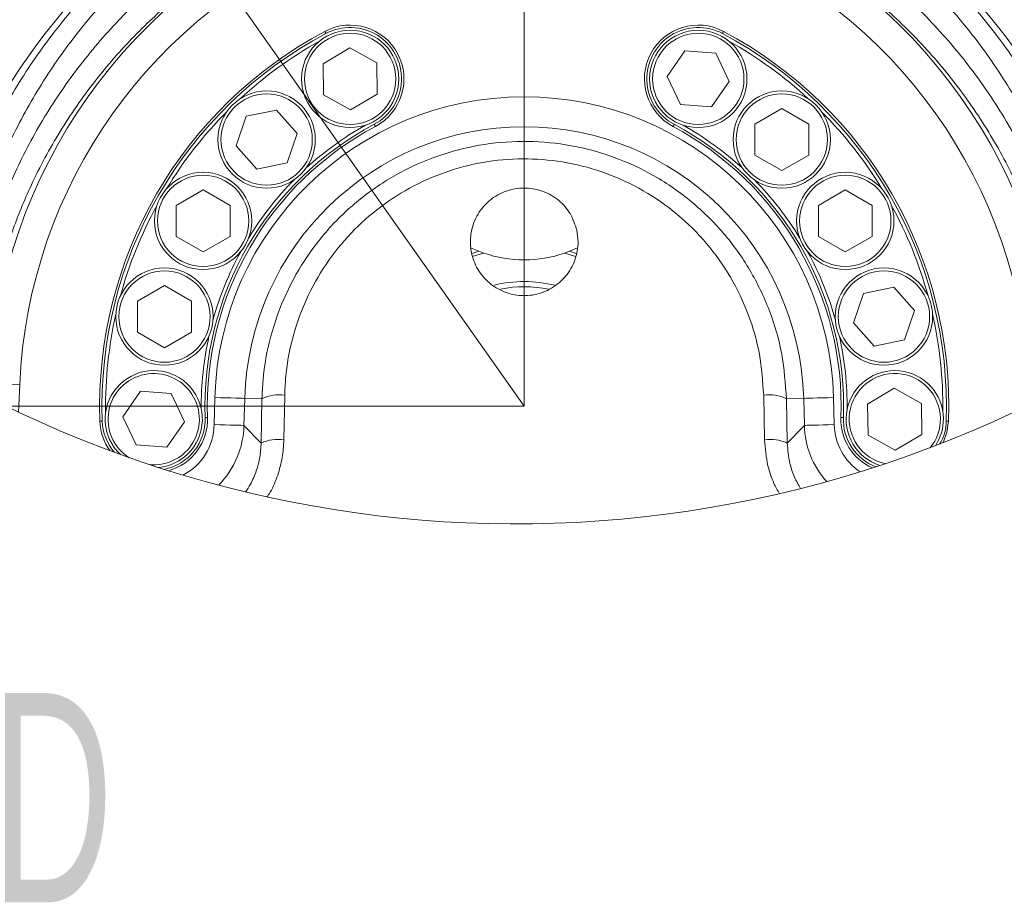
# Model space of a CAD drawing. Header units: millimetres. Extents: x 0 to 8410, y 0 to 5940.
# Tile 253 of 256: x 5291 to 5620, y 4653 to 4948. Entities that reach past the tile are written whole.
import ezdxf

# ---------------------------------------------------------------- set-up
doc = ezdxf.new("R2010")
doc.units = ezdxf.units.MM
doc.header["$LTSCALE"] = 10
doc.styles.add('SLDTEXTSTYLE0', font='TXT', dxfattribs={"width": 0.605})
doc.dimstyles.new('SLDDIMSTYLE14', dxfattribs={"dimtxt": 50, "dimasz": 50, "dimexe": 0, "dimexo": 0.0625, "dimgap": 12.5, "dimtad": 0, "dimtih": 1, "dimtoh": 1, "dimdec": 1, "dimlfac": 0.5, "dimrnd": 1e-09, "dimzin": 12, "dimdsep": 46, "dimtxsty": 'SLDTEXTSTYLE0', "dimsah": 1, "dimcen": 0, "dimadec": 0, "dimazin": 0, "dimtfac": 1, "dimtofl": 0, "dimtmove": 0, "dimatfit": 3, "dimfxl": 0, "dimfrac": 2, "dimtolj": 1, "dimtzin": 12, "dimarcsym": 0})
doc.dimstyles.new('SLDDIMSTYLE15', dxfattribs={"dimtxt": 50, "dimasz": 50, "dimexe": 0, "dimexo": 0.0625, "dimgap": 12.5, "dimtad": 1, "dimtoh": 1, "dimdec": 1, "dimlfac": 0.5, "dimrnd": 1e-09, "dimzin": 12, "dimdsep": 46, "dimtxsty": 'SLDTEXTSTYLE0', "dimsah": 1, "dimcen": 0.09, "dimadec": 0, "dimazin": 0, "dimtfac": 1, "dimtofl": 0, "dimtmove": 0, "dimatfit": 3, "dimfxl": 0, "dimfrac": 2, "dimtolj": 1, "dimtzin": 12, "dimarcsym": 0})

# ---------------------------------------------------------------- blocks, each defined once
blk = doc.blocks.new('*D51')
at = {"color": 7, "linetype": 'Continuous', "lineweight": 0}
for p, q in [((4966.28, 5517.76), (4493.33, 5517.76)), ((5062.71, 5381.13), (4966.28, 5517.76)), ((5459.44, 4819.03), (5062.71, 5381.13))]:
    blk.add_line(p, q, dxfattribs=at)
blk.add_solid([(5062.71, 5381.13), (5040.01, 5426.3), (5027.76, 5417.65)], dxfattribs=at)
at = {"color": 7, "linetype": 'Continuous', "lineweight": 0, "char_height": 50, "attachment_point": 1, "style": 'SLDTEXTSTYLE0'}
for s, insert in [('Axis 3 turning', (4509.21, 5658.93)), ('radius, R', (4509.21, 5582.22)), ('344', (4784.01, 5582.22))]:
    blk.add_mtext(s, dxfattribs=dict(at, insert=insert))
blk = doc.blocks.new('*D52')
at = {"color": 7, "linetype": 'Continuous', "lineweight": 0}
for p, q in [((5329.44, 5199.03), (5329.44, 5582.68)), ((5459.44, 4819.03), (5459.44, 5582.68)), ((5329.44, 5567.68), (5459.44, 5567.68))]:
    blk.add_line(p, q, dxfattribs=at)
for points in [[(5329.44, 5567.68), (5379.44, 5560.18), (5379.44, 5575.18)], [(5459.44, 5567.68), (5409.44, 5575.18), (5409.44, 5560.18)]]:
    blk.add_solid(points, dxfattribs=at)
at = {"color": 7, "linetype": 'Continuous', "lineweight": 0, "insert": (5356.26, 5632.13), "char_height": 50, "attachment_point": 1, "style": 'SLDTEXTSTYLE0'}
blk.add_mtext('65', dxfattribs=at)
blk = doc.blocks.new('*D54')
at = {"color": 7, "linetype": 'Continuous', "lineweight": 0}
for p, q in [((5329.44, 5199.03), (4880.3, 5199.03)), ((4895.3, 5199.03), (4895.3, 4819.03)), ((5459.44, 4819.03), (4880.3, 4819.03))]:
    blk.add_line(p, q, dxfattribs=at)
for points in [[(4895.3, 5199.03), (4887.8, 5149.03), (4902.8, 5149.03)], [(4895.3, 4819.03), (4902.8, 4869.03), (4887.8, 4869.03)]]:
    blk.add_solid(points, dxfattribs=at)
at = {"color": 7, "linetype": 'Continuous', "lineweight": 0, "insert": (4830.84, 4951.74), "char_height": 50, "attachment_point": 1, "rotation": 90, "style": 'SLDTEXTSTYLE0'}
blk.add_mtext('190', dxfattribs=at)

msp = doc.modelspace()

# ---------------------------------------------------------------- linework, layer by layer
at = {"color": 7, "linetype": 'Continuous', "lineweight": 0}
for p, q in [((5392.153809, 4933.586205), (5401.08193, 4938.904846)), ((5401.08193, 4938.904846), (5410.152147, 4933.832253)), ((5507.294486, 4929.350937), (5513.198982, 4937.903012)), ((5513.198982, 4937.903012), (5523.557494, 4937.065447)), ((5523.557494, 4937.065447), (5528.011511, 4927.676047)), ((5392.295907, 4923.194731), (5392.153809, 4933.586205)), ((5410.152147, 4933.832253), (5410.294245, 4923.440779)), ((5511.748503, 4919.961537), (5507.294486, 4929.350937)), ((5528.011511, 4927.676047), (5522.107015, 4919.123972)), ((5401.366124, 4918.122137), (5392.295907, 4923.194731)), ((5410.294245, 4923.440779), (5401.366124, 4918.122137)), ((5522.107015, 4919.123972), (5511.748503, 4919.961537)), ((5366.406808, 4916.001166), (5376.588235, 4918.083752)), ((5376.588235, 4918.083752), (5383.482704, 4910.30773)), ((5536.575744, 4913.422192), (5545.575748, 4918.618525)), ((5545.575748, 4918.618525), (5554.575751, 4913.422192)), ((5363.119731, 4906.142319), (5366.406808, 4916.001166)), ((5536.575744, 4903.030003), (5536.575744, 4913.422192)), ((5554.575751, 4913.422192), (5554.575751, 4903.030003)), ((5383.482704, 4910.30773), (5380.195628, 4900.448883)), ((5370.014141, 4898.366297), (5363.119731, 4906.142319)), ((5380.195628, 4900.448883), (5370.014141, 4898.366297)), ((5545.575748, 4897.833908), (5536.575744, 4903.030003)), ((5554.575751, 4903.030003), (5545.575748, 4897.833908)), ((5343.051682, 4886.2234), (5352.051685, 4891.419495)), ((5352.051685, 4891.419495), (5361.051689, 4886.2234)), ((5557.82486, 4886.224354), (5566.824863, 4891.420449)), ((5566.824863, 4891.420449), (5575.824867, 4886.224354)), ((5343.051682, 4875.831211), (5343.051682, 4886.2234)), ((5361.051689, 4886.2234), (5361.051689, 4875.831211)), ((5557.82486, 4875.831927), (5557.82486, 4886.224354)), ((5575.824867, 4886.224354), (5575.824867, 4875.831927)), ((5352.051685, 4870.634878), (5343.051682, 4875.831211)), ((5361.051689, 4875.831211), (5352.051685, 4870.634878)), ((5566.824863, 4870.635832), (5557.82486, 4875.831927)), ((5575.824867, 4875.831927), (5566.824863, 4870.635832)), ((5441.517601, 4872.043217), (5444.283138, 4870.8578)), ((5444.283138, 4870.8578), (5442.068825, 4870.15828)), ((5445.900331, 4870.26986), (5442.340265, 4869.194353)), ((5445.900331, 4870.26986), (5444.283138, 4870.8578)), ((5474.593888, 4870.8578), (5472.976694, 4870.26986)), ((5476.633261, 4869.161213), (5472.976694, 4870.26986)), ((5474.593888, 4870.8578), (5477.252136, 4871.992911)), ((5476.789484, 4870.164479), (5474.593888, 4870.8578)), ((5330.122063, 4854.222143), (5339.122067, 4859.418238)), ((5339.122067, 4859.418238), (5348.12207, 4854.222143)), ((5572.859595, 4856.802548), (5583.041052, 4858.885372)), ((5583.041052, 4858.885372), (5589.935491, 4851.10935)), ((5330.122063, 4843.829954), (5330.122063, 4854.222143)), ((5348.12207, 4854.222143), (5348.12207, 4843.829954)), ((5569.572548, 4846.943939), (5572.859595, 4856.802548)), ((5589.935491, 4851.10935), (5586.648444, 4841.250504)), ((5576.466987, 4839.167918), (5569.572548, 4846.943939)), ((5339.122067, 4838.633621), (5330.122063, 4843.829954)), ((5348.12207, 4843.829954), (5339.122067, 4838.633621)), ((5586.648444, 4841.250504), (5576.466987, 4839.167918)), ((5574.292789, 4819.773043), (5583.220909, 4825.091923)), ((5583.220909, 4825.091923), (5592.291097, 4820.019091)), ((5325.155566, 4815.538014), (5331.060002, 4824.08985)), ((5331.060002, 4824.08985), (5341.418515, 4823.252524)), ((5341.418515, 4823.252524), (5345.872531, 4813.863123)), ((5574.434856, 4809.381808), (5574.292789, 4819.773043)), ((5592.291097, 4820.019091), (5592.433164, 4809.627856)), ((5329.609583, 4806.148375), (5325.155566, 4815.538014)), ((5345.872531, 4813.863123), (5339.968095, 4805.311049)), ((5583.505044, 4804.309214), (5574.434856, 4809.381808)), ((5592.433164, 4809.627856), (5583.505044, 4804.309214)), ((5339.968095, 4805.311049), (5329.609583, 4806.148375))]:
    msp.add_line(p, q, dxfattribs=at)
at = {"color": 8, "linetype": 'Continuous', "lineweight": 0}
for p, q in [((5290.711651, 4826.252306), (5290.318141, 4817.061747)), ((5355.734299, 4812.924469), (5355.99042, 4821.960295)), ((5365.972708, 4821.677292), (5365.716586, 4812.641466)), ((5371.742735, 4821.513737), (5365.972708, 4821.677292)), ((5371.459971, 4806.732977), (5371.742735, 4821.513737)), ((5379.349659, 4822.743977), (5379.065523, 4807.830656)), ((5539.811472, 4807.830656), (5539.527366, 4822.743977)), ((5547.13432, 4821.513737), (5552.904318, 4821.677292)), ((5547.13432, 4821.513737), (5547.417054, 4806.732977)), ((5553.160439, 4812.641466), (5552.904318, 4821.677292)), ((5562.886606, 4821.960295), (5563.142727, 4812.924469)), ((5365.716586, 4812.641466), (5371.459971, 4806.732977)), ((5547.417054, 4806.732977), (5553.160439, 4812.641466))]:
    msp.add_line(p, q, dxfattribs=at)
at = {"color": 8, "linetype": 'Continuous', "lineweight": 0, "flags": 128}
for points in [[(5392.773519, 4944.406594), (5392.780731, 4944.393004), (5392.802129, 4944.352711), (5392.836819, 4944.287623), (5392.883549, 4944.199646), (5392.940471, 4944.092596), (5393.005381, 4943.970526), (5393.075834, 4943.837965), (5393.149147, 4943.700159)], [(5526.103447, 4944.406594), (5526.096235, 4944.393004), (5526.074896, 4944.352711), (5526.040147, 4944.287623), (5525.993476, 4944.199646), (5525.936554, 4944.092596), (5525.871644, 4943.970526), (5525.801132, 4943.837965), (5525.727878, 4943.700159)], [(5409.674535, 4912.62039), (5409.667323, 4912.63398), (5409.645925, 4912.674273), (5409.611235, 4912.739599), (5409.564505, 4912.827338), (5409.507583, 4912.934387), (5409.442673, 4913.056458), (5409.37222, 4913.189019), (5409.298966, 4913.326824)], [(5509.578059, 4913.326824), (5509.504805, 4913.189019), (5509.434352, 4913.056458), (5509.369383, 4912.934387), (5509.31252, 4912.827338), (5509.26579, 4912.739599), (5509.2311, 4912.674273), (5509.209702, 4912.63398), (5509.20249, 4912.62039)], [(5290.711651, 4826.252306), (5288.826714, 4826.33313), (5287.009487, 4826.410855), (5285.325179, 4826.483095), (5283.834408, 4826.546753), (5282.590638, 4826.600159), (5281.638513, 4826.640929), (5281.012307, 4826.667631), (5280.734489, 4826.679552)], [(5365.972708, 4821.677292), (5365.694712, 4821.68516), (5365.068207, 4821.703041), (5364.115606, 4821.729983), (5362.87118, 4821.765269), (5361.379633, 4821.807469), (5359.694491, 4821.855152), (5357.876311, 4821.906889), (5355.99042, 4821.960295)], [(5552.904318, 4821.677292), (5553.182314, 4821.68516), (5553.808818, 4821.703041), (5554.76142, 4821.729983), (5556.005845, 4821.765269), (5557.497392, 4821.807469), (5559.182535, 4821.855152), (5561.000715, 4821.906889), (5562.886606, 4821.960295)], [(5352.703581, 4815.300787), (5352.859567, 4815.306271), (5353.009532, 4815.311516), (5353.147755, 4815.316284), (5353.268931, 4815.320576), (5353.368352, 4815.323914), (5353.442202, 4815.326536), (5353.48774, 4815.328205), (5353.503058, 4815.328682)], [(5566.173444, 4815.300787), (5566.017489, 4815.306271), (5565.867493, 4815.311516), (5565.72927, 4815.316284), (5565.608124, 4815.320576), (5565.508703, 4815.323914), (5565.434794, 4815.326536), (5565.389315, 4815.328205), (5565.373937, 4815.328682)], [(5318.324516, 4814.100111), (5318.168531, 4814.094866), (5318.018565, 4814.089621), (5317.880342, 4814.084614), (5317.759166, 4814.080561), (5317.659746, 4814.076985), (5317.585895, 4814.074362), (5317.540357, 4814.072932), (5317.525039, 4814.072216)], [(5355.734299, 4812.924469), (5357.62019, 4812.870825), (5359.43837, 4812.819327), (5361.123512, 4812.771643), (5362.615059, 4812.729443), (5363.859485, 4812.694157), (5364.812086, 4812.666977), (5365.43859, 4812.649334), (5365.716586, 4812.641466)], [(5553.160439, 4812.641466), (5553.438435, 4812.649334), (5554.064939, 4812.666977), (5555.017541, 4812.694157), (5556.261967, 4812.729443), (5557.753513, 4812.771643), (5559.438656, 4812.819327), (5561.256836, 4812.870825), (5563.142727, 4812.924469)], [(5601.352016, 4814.072216), (5601.336668, 4814.072932), (5601.29116, 4814.074362), (5601.21728, 4814.076985), (5601.117829, 4814.080561), (5600.996683, 4814.084614), (5600.85846, 4814.089621), (5600.708495, 4814.094866), (5600.552509, 4814.100111)]]:
    msp.add_lwpolyline(points, dxfattribs=at)
at = {"color": 7, "linetype": 'Continuous', "lineweight": 0, "flags": 128}
msp.add_lwpolyline([(5601.352016, 4814.072216), (5600.8283, 4810.345972), (5599.5589, 4806.858147)], dxfattribs=at)
at = {"color": 7, "linetype": 'Continuous', "lineweight": 0}
for centre, radius in [((5401.22411, 4928.513541), 16.27005), ((5517.652969, 4928.513491), 16.270038), ((5373.301187, 4908.225025), 16.270019), ((5545.575804, 4908.226198), 16.270034), ((5352.051696, 4881.027393), 16.27), ((5566.824919, 4881.028122), 16.270034), ((5339.122104, 4849.025875), 16.269971), ((5579.754068, 4849.026666), 16.270016)]:
    msp.add_circle(centre, radius, dxfattribs=at)
at = {"color": 8, "linetype": 'Continuous', "lineweight": 0}
for centre, radius in [((5401.224038, 4928.513485), 15.270022), ((5517.653018, 4928.513411), 15.270005), ((5373.301228, 4908.224958), 15.270021), ((5545.575679, 4908.226199), 15.270054), ((5352.051703, 4881.027274), 15.26998), ((5566.824893, 4881.028119), 15.26999), ((5339.122056, 4849.025989), 15.270018), ((5579.75406, 4849.026585), 15.269958)]:
    msp.add_circle(centre, radius, dxfattribs=at)
at = {"color": 7, "linetype": 'Continuous', "lineweight": 0}
for centre, radius, start, end in [((5456.720158, 5169.028076), 389.319848, 219.35454853, 359.99999017), ((5459.43853, 4819.027908), 224.58081, 58.48955137, 155.42866994), ((5459.452098, 4819.107398), 220.920938, 7.76302737, 173.13161014), ((5459.465302, 4819.09085), 202.937206, 5.32718006, 175.57172203), ((5459.437991, 4819.027611), 224.581345, 15.80131519, 58.48947375), ((5459.442212, 4819.025832), 219.004248, 137.1689323, 155.33118617), ((5401.223967, 4928.51346), 18.000049, 298.00020467, 117.99977313), ((5517.653059, 4928.513444), 18.000035, 62.00042231, 241.99976741), ((5459.438445, 4819.028114), 141.999914, 118.00000189, 182.00006931), ((5459.438555, 4819.028035), 141.999967, 357.99996294, 62.00002482), ((5459.440255, 4819.022935), 140.004978, 119.28391347, 132.71839767), ((5459.439174, 4819.03072), 139.998409, 47.28039256, 60.71875522), ((5459.434393, 4819.028696), 139.996644, 135.28012576, 148.71856896), ((5459.445278, 4819.03467), 139.991273, 31.28013372, 44.71915894), ((5459.444811, 4819.016535), 108.012844, 119.46062717, 132.53408613), ((5459.455911, 4819.053542), 107.970292, 47.46241339, 60.5368464), ((5459.438058, 4819.028178), 105.999578, 117.99983813, 182.00008851), ((5459.439019, 4819.02824), 105.999499, 357.99987643, 62.0001706), ((5459.428917, 4819.033432), 107.989433, 135.46346235, 148.53554247), ((5459.429626, 4819.022744), 108.010916, 31.46487259, 44.53434376), ((5459.435102, 4819.028025), 139.997507, 151.28037662, 164.71884955), ((5459.428192, 4819.025747), 140.010675, 15.2808471, 28.71806787), ((5459.426963, 4819.03157), 107.988711, 151.46359436, 164.53587539), ((5459.438513, 4910.026418), 41.998409, 251.19490501, 288.80509499), ((5459.434339, 4819.027921), 108.004173, 15.46438881, 28.53472468), ((5459.438926, 4819.02785), 41.732208, 75.78294542, 103.97784165), ((5459.438121, 4819.033293), 39.994834, 78.19875116, 101.484765), ((5459.432861, 4819.027646), 139.99546, 167.28025918, 180.71892742), ((5459.440937, 4819.029744), 139.997298, 359.283639, 12.71879109), ((5459.438133, 4819.027046), 108.000731, 167.464187, 180.53491704), ((5459.437815, 4819.029403), 108.000437, 359.46003638, 12.53495554), ((5335.551169, 4814.723024), 16.252349, 325.23818393, 226.80536433), ((5583.36711, 4814.710017), 16.265751, 0.74987608, 252.27232798), ((5335.712932, 4814.643564), 17.803314, 285.39499079, 2.20543565), ((5583.07145, 4814.617007), 17.711816, 177.69719049, 246.2230725), ((5583.813399, 4814.659388), 15.820264, 326.11289715, 0.95437501), ((5334.574588, 4814.466163), 17.0541, 181.32364129, 217.32284648), ((5335.684554, 4814.520094), 16.027321, 274.93717106, 325.5622867)]:
    msp.add_arc(centre, radius, start, end, dxfattribs=at)
at = {"color": 8, "linetype": 'Continuous', "lineweight": 0}
for centre, radius, start, end in [((5459.43749, 4819.027243), 271.726715, 20.22819065, 54.77179093), ((5459.437653, 4819.027489), 261.056525, 19.73332303, 55.26665805), ((5459.437789, 4819.027222), 263.731366, 20.22825251, 54.7718322), ((5459.438712, 4819.028314), 231.869921, 19.73319255, 55.26673805), ((5459.438778, 4819.027807), 178.868029, 111.67716373, 177.54821172), ((5459.438311, 4819.027819), 178.867995, 2.45178503, 68.32285382), ((5459.438671, 4819.027999), 168.881609, 111.67714494, 177.54829054), ((5459.438273, 4819.027908), 168.881724, 2.45173867, 68.32284101), ((5459.438391, 4819.028005), 141.199893, 117.99995825, 182.00003606), ((5401.224121, 4928.513526), 17.199972, 297.99980107, 118.00028795), ((5517.652935, 4928.51351), 17.199972, 61.99982776, 242.00008321), ((5459.438488, 4819.027921), 141.200037, 358.00000037, 62.00000532), ((5459.438513, 4819.02801), 103.489643, 1.62364105, 178.37635895), ((5459.438448, 4819.028061), 106.799927, 117.99997156, 182.00000556), ((5459.438793, 4819.028186), 106.799715, 357.99992347, 62.00009941), ((5459.438513, 4819.028066), 93.503343, 1.62357596, 178.37642404), ((5335.530467, 4814.711431), 15.262729, 325.30896889, 237.50511017), ((5583.385286, 4814.744046), 15.24715, 0.62101787, 258.11218015), ((5377.49502, 4810.078728), 12.800321, 81.66908991, 116.70429732), ((5541.381987, 4810.078477), 12.800567, 63.29601641, 98.33066712), ((5335.719824, 4814.617457), 16.997498, 281.08045485, 2.30401405), ((5583.234279, 4814.663662), 17.072727, 177.86132258, 248.66140616), ((5583.946295, 4814.580465), 14.688927, 320.22426336, 1.28278003), ((5334.82857, 4814.52954), 16.509639, 181.49047565, 221.50063004), ((5336.560378, 4813.103064), 19.174752, 296.93620008, 359.46633593), ((5336.341651, 4813.338641), 29.383208, 315.22436347, 358.64041732), ((5581.737561, 4813.100969), 28.580816, 180.92120158, 222.39381618), ((5582.796468, 4813.371568), 19.658826, 181.30318444, 235.8835504), ((5587.557615, 4813.654601), 13.002529, 325.96395555, 1.96353008), ((5377.167042, 4794.087416), 13.873748, 82.13497969, 114.29014536), ((5541.70998, 4794.087448), 13.87372, 65.70978925, 97.86514918), ((5335.608309, 4814.574199), 15.120776, 264.17332483, 325.56865594)]:
    msp.add_arc(centre, radius, start, end, dxfattribs=at)
for points, knots in [([(5260.697196, 4832.657839), (5260.861903, 4835.599028), (5261.35698, 4844.439667), (5263.650568, 4859.052889), (5267.719889, 4876.298188), (5273.30156, 4893.069727), (5280.896021, 4910.657835), (5290.978672, 4928.73658), (5303.871634, 4946.864249), (5318.284593, 4963.029745), (5333.940331, 4977.156838), (5350.518842, 4989.306679), (5368.084133, 4999.596938), (5386.444149, 5007.938192), (5405.353355, 5014.327751), (5422.362121, 5018.334264), (5433.046797, 5019.748412), (5437.11705, 5020.287121)], [0, 0, 0, 0, 0.03157803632, 0.09491741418, 0.15826249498, 0.22141722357, 0.28417926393, 0.36344042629, 0.44289830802, 0.52224349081, 0.59517534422, 0.66861810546, 0.74225758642, 0.8130688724, 0.88446622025, 0.95598821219, 1, 1, 1, 1]), ([(5481.759916, 5020.287121), (5483.93629, 5020.01757), (5491.889623, 5019.032522), (5505.489674, 5016.351407), (5522.278851, 5011.54094), (5538.520818, 5005.314691), (5554.256911, 4997.661421), (5569.342122, 4988.54785), (5583.684157, 4978.042407), (5597.001768, 4966.365067), (5610.407042, 4952.345554), (5623.370132, 4935.637472), (5635.283529, 4916.079759), (5644.129785, 4896.999842), (5650.402296, 4878.894827), (5654.586167, 4862.08311), (5657.144583, 4847.630065), (5657.70523, 4838.779298), (5657.89927, 4835.716034)], [0, 0, 0, 0, 0.0237739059, 0.0868792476, 0.1500262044, 0.2129111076, 0.2752167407, 0.3394936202, 0.403719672, 0.4677111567, 0.531270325, 0.6137482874, 0.6964528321, 0.779032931, 0.8412539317, 0.90389181, 0.9667368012, 1, 1, 1, 1]), ([(5435.810457, 5015.479887), (5432.632598, 5015.027579), (5423.101383, 5013.670991), (5407.471195, 5009.956201), (5389.310504, 5003.748978), (5371.676062, 4995.652155), (5354.809406, 4985.66248), (5338.894953, 4973.870738), (5323.869992, 4960.163444), (5310.041094, 4944.483139), (5297.673453, 4926.900051), (5287.09531, 4907.712429), (5278.603102, 4887.008541), (5272.440427, 4865.003902), (5269.202244, 4845.455021), (5268.570791, 4833.329998), (5268.336306, 4828.827465)], [0, 0, 0, 0, 0.03529847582, 0.10586921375, 0.17629044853, 0.24609291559, 0.31891198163, 0.39150425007, 0.46356809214, 0.54221692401, 0.62097186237, 0.69954341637, 0.78272523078, 0.86650495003, 0.95042765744, 1, 1, 1, 1]), ([(5650.323043, 4831.259096), (5649.87836, 4837.92773), (5648.935791, 4852.062823), (5644.407397, 4873.226806), (5637.552584, 4894.442075), (5628.280651, 4914.62702), (5616.860722, 4933.594573), (5604.423586, 4949.79904), (5591.562804, 4963.397736), (5578.788503, 4974.723637), (5565.014461, 4984.925299), (5550.526862, 4993.772556), (5535.415906, 5001.20125), (5519.823807, 5007.243751), (5503.691266, 5011.921421), (5491.337485, 5014.374778), (5484.426854, 5015.298134), (5483.066569, 5015.479887)], [0, 0, 0, 0, 0.0740975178, 0.1570599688, 0.2393840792, 0.3211335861, 0.4029843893, 0.4846105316, 0.5473080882, 0.6104449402, 0.6738295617, 0.73728809, 0.7985704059, 0.8604576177, 0.9226258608, 0.9847697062, 1, 1, 1, 1]), ([(5272.039304, 4828.260744), (5272.513798, 4834.10835), (5273.4629, 4845.804971), (5276.95749, 4863.063775), (5281.882512, 4879.887214), (5288.80162, 4897.253356), (5298.052152, 4914.869943), (5309.884373, 4932.359905), (5323.275284, 4948.062986), (5337.981755, 4961.879774), (5353.705922, 4973.840525), (5370.442869, 4984.00523), (5388.005738, 4992.278025), (5406.15111, 4998.653062), (5422.1652, 5002.596301), (5432.100407, 5004.039137), (5435.67277, 5004.557932)], [0, 0, 0, 0, 0.0673987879, 0.1348138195, 0.2020020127, 0.2687105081, 0.349397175, 0.4302641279, 0.5109878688, 0.5861438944, 0.6618279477, 0.7377111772, 0.8108463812, 0.8846083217, 0.9585090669, 1, 1, 1, 1]), ([(5483.204255, 5004.557932), (5483.890762, 5004.467849), (5489.972789, 5003.669763), (5501.374704, 5001.545454), (5517.115441, 4997.201026), (5532.366231, 4991.550054), (5548.787576, 4983.80642), (5565.954941, 4973.395044), (5583.292147, 4959.914063), (5598.774176, 4944.712875), (5612.227688, 4927.991895), (5623.622146, 4910.033356), (5632.973399, 4890.870337), (5640.022363, 4870.67609), (5644.903045, 4850.040525), (5646.130249, 4836.05954), (5646.730165, 4829.224969)], [0, 0, 0, 0, 0.0079904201, 0.0707902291, 0.1336350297, 0.1962240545, 0.2582449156, 0.3429056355, 0.4273550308, 0.511143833, 0.5927198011, 0.6744830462, 0.7560984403, 0.8382079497, 0.9209083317, 1, 1, 1, 1]), ([(5393.369148, 4985.246266), (5386.725007, 4982.40827), (5374.213349, 4977.064007), (5357.143126, 4966.641687), (5341.910426, 4955.186491), (5327.676939, 4941.911981), (5314.709246, 4926.834457), (5303.247895, 4910.03341), (5294.283922, 4893.107932), (5287.578467, 4876.421251), (5282.803516, 4860.258077), (5279.411312, 4843.667542), (5278.487485, 4832.419567), (5278.025577, 4826.795662)], [0, 0, 0, 0, 0.10454994, 0.1968791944, 0.2889338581, 0.3803201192, 0.4783082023, 0.5764589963, 0.6743866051, 0.7551988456, 0.8366075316, 0.9183049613, 1, 1, 1, 1]), ([(5640.851478, 4826.795662), (5640.243747, 4833.67873), (5639.029342, 4847.43291), (5634.237482, 4867.570142), (5627.400118, 4886.975627), (5618.339458, 4905.387281), (5607.30087, 4922.639094), (5594.270901, 4938.695858), (5579.285318, 4953.301589), (5562.489261, 4966.213348), (5544.549704, 4977.149977), (5531.766434, 4982.585225), (5525.507877, 4985.246266)], [0, 0, 0, 0, 0.1000107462, 0.1998478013, 0.2989464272, 0.3976219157, 0.4964759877, 0.595112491, 0.6966101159, 0.798938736, 0.901562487, 1, 1, 1, 1]), ([(5371.742735, 4821.513737), (5371.828027, 4823.589388), (5372.118406, 4830.656021), (5374.325815, 4842.593172), (5379.340514, 4856.619822), (5386.630805, 4869.456446), (5395.764515, 4880.781044), (5406.629967, 4890.385101), (5418.826256, 4898.083659), (5432.132161, 4903.64303), (5446.204447, 4907.018059), (5460.718877, 4907.988297), (5475.374242, 4906.579523), (5489.674071, 4902.658136), (5503.297306, 4896.349205), (5515.669643, 4887.732041), (5526.476562, 4877.105872), (5535.269606, 4864.764464), (5541.817914, 4851.127137), (5546.076923, 4836.566431), (5546.781832, 4826.531625), (5547.13432, 4821.513737)], [0, 0, 0, 0, 0.0229092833, 0.0779955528, 0.1330912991, 0.1865299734, 0.240070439, 0.2928577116, 0.3457875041, 0.3984573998, 0.4512294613, 0.5047120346, 0.5581895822, 0.6128996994, 0.6674915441, 0.7230188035, 0.7783915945, 0.8338868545, 0.8892904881, 0.944639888, 1, 1, 1, 1]), ([(5539.527366, 4822.743977), (5539.209682, 4827.346298), (5538.574402, 4836.549662), (5534.696636, 4849.906602), (5528.726389, 4862.422882), (5520.703736, 4873.751481), (5510.83422, 4883.512171), (5499.533129, 4891.428301), (5487.080452, 4897.22682), (5474.009231, 4900.83186), (5460.609137, 4902.125944), (5447.338107, 4901.234915), (5434.474409, 4898.131954), (5422.311226, 4893.022493), (5411.16955, 4885.949873), (5401.22865, 4877.112472), (5392.869606, 4866.677909), (5386.22306, 4854.866785), (5381.677422, 4842.013871), (5379.684511, 4831.106822), (5379.425887, 4824.647757), (5379.349659, 4822.743977)], [0, 0, 0, 0, 0.0554461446, 0.1108768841, 0.1663200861, 0.2218729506, 0.2772164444, 0.3327461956, 0.3872562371, 0.4419092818, 0.4952949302, 0.5486872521, 0.6013988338, 0.6539866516, 0.7069092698, 0.7596600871, 0.8135094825, 0.8672364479, 0.922150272, 0.9770541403, 1, 1, 1, 1]), ([(5379.065523, 4807.830656), (5378.93896, 4805.829719), (5378.685505, 4801.822652), (5377.070539, 4795.935168), (5375.32128, 4791.502249), (5373.802911, 4789.246536), (5373.447309, 4788.718248)], [0, 0, 0, 0, 0.2975129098, 0.5957978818, 0.9053358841, 1, 1, 1, 1]), ([(5544.809292, 4789.804841), (5544.16719, 4790.939029), (5542.497637, 4793.888076), (5540.499331, 4799.93204), (5540.064772, 4804.922033), (5539.811472, 4807.830656)], [0, 0, 0, 0, 0.2067711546, 0.5376338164, 1, 1, 1, 1]), ([(5366.197954, 4790.378297), (5366.789779, 4791.237946), (5368.306931, 4793.441667), (5369.932207, 4797.396362), (5371.172138, 4802.023612), (5371.364178, 4805.165667), (5371.459971, 4806.732977)], [0, 0, 0, 0, 0.1792788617, 0.4595837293, 0.7304312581, 1, 1, 1, 1]), ([(5547.417054, 4806.732977), (5547.606117, 4804.449213), (5547.930231, 4800.5341), (5549.650232, 4795.418421), (5551.171652, 4792.759115), (5551.881949, 4791.51758)], [0, 0, 0, 0, 0.4273768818, 0.7326628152, 1, 1, 1, 1])]:
    msp.add_open_spline(points, degree=3, knots=knots, dxfattribs=at)
at = {"color": 7, "linetype": 'Continuous', "lineweight": 0}
msp.add_open_spline([(5477.020333, 4877.885426), (5477.216489, 4876.602544), (5477.725029, 4873.276629), (5476.695586, 4867.797903), (5473.584815, 4862.313959), (5468.793589, 4858.236509), (5463.012336, 4856.039011), (5456.939898, 4855.86959), (5451.208857, 4857.655119), (5446.361143, 4861.186347), (5442.880746, 4866.14549), (5441.190944, 4872.07349), (5441.58706, 4878.335625), (5444.113267, 4884.152718), (5448.464353, 4888.748501), (5454.030304, 4891.558584), (5460.079, 4892.346842), (5465.962804, 4891.152698), (5471.091265, 4888.145585), (5475.158683, 4883.62788), (5476.395398, 4879.813103), (5477.020333, 4877.885426)], degree=3, knots=[0, 0, 0, 0, 0.03446644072, 0.08935545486, 0.14464211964, 0.19962122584, 0.25354566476, 0.30638637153, 0.35855556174, 0.41068279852, 0.46338786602, 0.51709164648, 0.57186648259, 0.62733105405, 0.68270675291, 0.73715219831, 0.79026424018, 0.84233390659, 0.89413356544, 0.94650372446, 1, 1, 1, 1], dxfattribs=at)

# ---------------------------------------------------------------- texts
at = {"color": 7, "linetype": 'Continuous', "lineweight": 0, "insert": (5281.132254, 4723.15807), "char_height": 70, "attachment_point": 1, "style": 'SLDTEXTSTYLE0'}
msp.add_mtext('D', dxfattribs=at)

# ---------------------------------------------------------------- dimensions: what is measured, and where the dimension line sits
at = {"color": 7, "linetype": 'Continuous', "lineweight": 0}
dim = msp.add_radius_dim(center=(5459.438511, 4819.028048), mpoint=(5062.714569, 5381.126005), text='Axis 3 turning\\Pradius, <>', dimstyle='SLDDIMSTYLE14', dxfattribs=at)
dim.commit()
dim.dimension.update_dxf_attribs({"geometry": '*D51', "text_midpoint": (4717.304133, 5594.471686), "dimtype": 164})
dim = msp.add_linear_dim(base=(5459.438511, 5567.675367), p1=(5329.438511, 5199.028048), p2=(5459.438511, 4819.028048), dimstyle='SLDDIMSTYLE15', dxfattribs=at)
dim.commit()
dim.dimension.update_dxf_attribs({"geometry": '*D52', "text_midpoint": (5394.438511, 5567.675367), "dimtype": 160})
dim = msp.add_linear_dim(base=(4895.295938, 4819.028048), p1=(5329.438511, 5199.028048), p2=(5459.438511, 4819.028048), angle=90, dimstyle='SLDDIMSTYLE15', dxfattribs=at)
dim.commit()
dim.dimension.update_dxf_attribs({"geometry": '*D54', "text_midpoint": (4895.295938, 5009.028048), "dimtype": 160})

doc.saveas('drawing.dxf')
